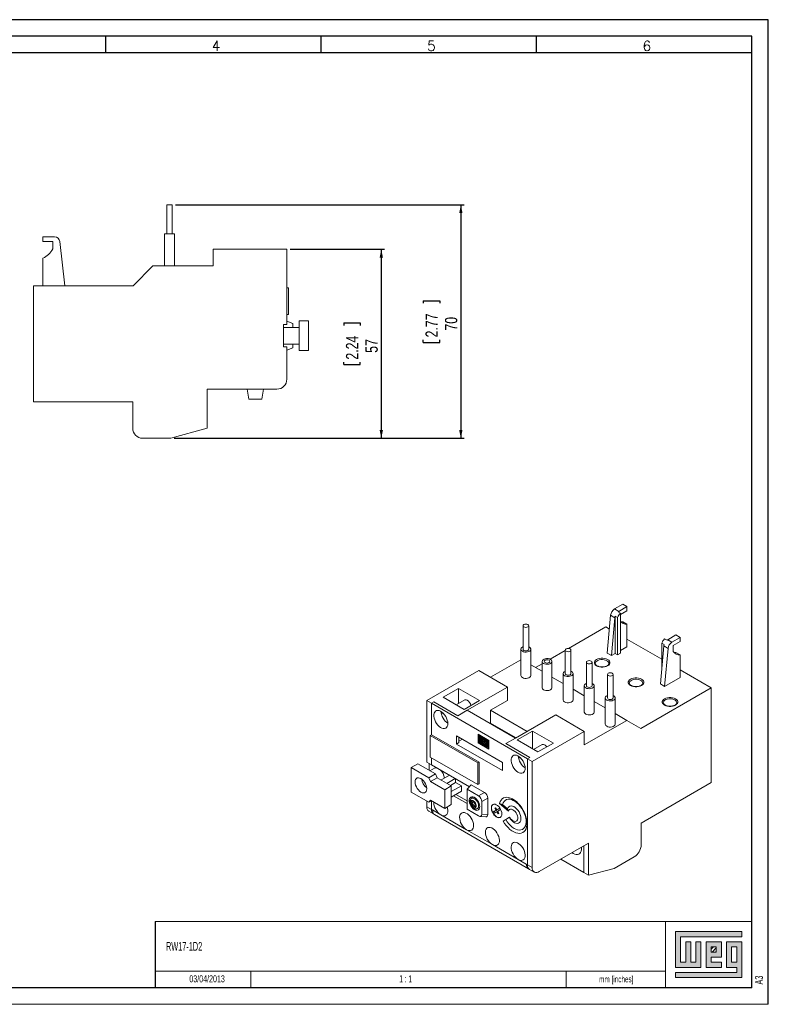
# Model space of a CAD drawing. Header units: millimetres. Extents: x 0 to 420, y 0 to 297.
# Tile 2 of 2: x 194 to 420, y 0 to 297. Entities that reach past the tile are written whole.
import ezdxf

# ---------------------------------------------------------------- set-up
doc = ezdxf.new("R2010")
doc.units = ezdxf.units.MM
for name, color, linetype in [('COTAS', 7, 'Continuous'), ('FORMATO', 7, 'Continuous'), ('LEGENDA', 7, 'Continuous'), ('VISTA_2', 7, 'Continuous'), ('VISTA_4', 7, 'Continuous')]:
    doc.layers.add(name, color=color, linetype=linetype)
doc.styles.add('SLDTEXTSTYLE0', font='ROMANS')
doc.styles.add('SLDTEXTSTYLE1', font='TXT', dxfattribs={"width": 0.563})
doc.styles.add('SLDTEXTSTYLE2', font='TXT', dxfattribs={"width": 0.605})
doc.styles.add('SLDTEXTSTYLE3', font='TXT', dxfattribs={"width": 0.75})
doc.dimstyles.new('SLDDIMSTYLE0', dxfattribs={"dimtxt": 3.704167, "dimasz": 2.5, "dimexe": 0, "dimexo": 0.0625, "dimgap": 0.926042, "dimtad": 1, "dimrnd": 1e-09, "dimzin": 12, "dimdsep": 46, "dimtxsty": 'SLDTEXTSTYLE3', "dimsah": 1, "dimcen": 0.09, "dimadec": 0, "dimazin": 3, "dimtfac": 1, "dimtofl": 0, "dimtmove": 0, "dimatfit": 3, "dimfxl": 0, "dimfrac": 2, "dimtolj": 1, "dimtzin": 12, "dimarcsym": 0})
doc.dimstyles.new('SLDDIMSTYLE1', dxfattribs={"dimtxt": 3.704167, "dimasz": 2.5, "dimexe": 0, "dimexo": 0.0625, "dimgap": 0.926042, "dimtad": 1, "dimdec": 0, "dimrnd": 1e-09, "dimzin": 12, "dimdsep": 46, "dimtxsty": 'SLDTEXTSTYLE3', "dimsah": 1, "dimcen": 0.09, "dimadec": 0, "dimazin": 3, "dimtfac": 1, "dimtdec": 0, "dimtofl": 0, "dimtmove": 0, "dimatfit": 3, "dimfxl": 0, "dimfrac": 2, "dimtolj": 1, "dimtzin": 12, "dimarcsym": 0})

# ---------------------------------------------------------------- blocks, each defined once
blk = doc.blocks.new('_D_1')
at = {"layer": 'COTAS'}
for p, q in [((241.18, 241.15), (328.23, 241.15)), ((327.23, 241.15), (327.23, 170.75)), ((315.9, 212.23), (320.9, 212.23)), ((315.9, 212.23), (315.9, 211.48)), ((320.9, 212.23), (320.9, 211.48)), ((315.9, 199.66), (315.9, 200.41)), ((315.9, 199.66), (320.9, 199.66)), ((320.9, 199.66), (320.9, 200.41)), ((240.73, 170.75), (328.23, 170.75))]:
    blk.add_line(p, q, dxfattribs=at)
for points in [[(327.23, 241.15), (326.73, 238.65), (327.73, 238.65)], [(327.23, 170.75), (327.73, 173.25), (326.73, 173.25)]]:
    blk.add_solid(points, dxfattribs=at)
at = {"layer": 'COTAS', "char_height": 3.704, "attachment_point": 1, "rotation": 90, "style": 'SLDTEXTSTYLE3'}
for s, insert in [('2.77', (316.57, 201.16)), ('70', (322.45, 203.21))]:
    blk.add_mtext(s, dxfattribs=dict(at, insert=insert))
blk = doc.blocks.new('_D_2')
at = {"layer": 'COTAS'}
for p, q in [((275.73, 227.75), (304.23, 227.75)), ((303.23, 227.75), (303.23, 170.75)), ((291.9, 205.53), (296.9, 205.53)), ((291.9, 205.53), (291.9, 204.78)), ((296.9, 205.53), (296.9, 204.78)), ((291.9, 192.96), (291.9, 193.71)), ((296.9, 192.96), (296.9, 193.71)), ((291.9, 192.96), (296.9, 192.96)), ((240.73, 170.75), (304.23, 170.75))]:
    blk.add_line(p, q, dxfattribs=at)
for points in [[(303.23, 227.75), (302.73, 225.25), (303.73, 225.25)], [(303.23, 170.75), (303.73, 173.25), (302.73, 173.25)]]:
    blk.add_solid(points, dxfattribs=at)
at = {"layer": 'COTAS', "char_height": 3.704, "attachment_point": 1, "rotation": 90, "style": 'SLDTEXTSTYLE3'}
for s, insert in [('2.24', (292.57, 194.46)), ('57', (298.45, 196.51))]:
    blk.add_mtext(s, dxfattribs=dict(at, insert=insert))

msp = doc.modelspace()

# ---------------------------------------------------------------- hatches: boundary and pattern name
at = {"linetype": 'Continuous'}
msp.add_hatch(color=7, dxfattribs=at).paths.add_polyline_path([(391.99, 21.93), (391.99, 11.15), (399.69, 11.15), (399.69, 18.85), (398.15, 18.85), (398.15, 12.69), (396.61, 12.69), (396.61, 18.85), (395.07, 18.85), (395.07, 12.69), (393.53, 12.69), (393.53, 20.39), (412.01, 20.39), (412.01, 21.93)], flags=0)
h = msp.add_hatch(color=7, dxfattribs=at)
h.paths.add_polyline_path([(391.99, 8.07), (412.01, 8.07), (412.01, 18.85), (407.39, 18.85), (407.39, 11.15), (410.47, 11.15), (410.47, 9.61), (391.99, 9.61)], flags=0)
h.paths.add_polyline_path([(408.93, 17.31), (410.47, 17.31), (410.47, 12.69), (408.93, 12.69)], flags=0)
h = msp.add_hatch(color=7, dxfattribs=at)
h.paths.add_polyline_path([(405.85, 12.69), (402.77, 12.69), (402.77, 14.23), (405.85, 14.23), (405.85, 18.85), (401.23, 18.85), (401.23, 11.15), (405.85, 11.15)], flags=0)
h.paths.add_polyline_path([(404.31, 15.77), (402.77, 15.77), (402.77, 17.31), (404.31, 17.31)], flags=0)
h = msp.add_hatch(dxfattribs=at)
h.set_pattern_fill('ANSI31', color=8, scale=0.25, style=0)
h.paths.add_polyline_path([(404.31, 15.77), (402.77, 15.77), (402.77, 17.31), (404.31, 17.31)], flags=0)

# ---------------------------------------------------------------- linework, layer by layer
at = {"color": 7, "linetype": 'Continuous', "lineweight": 0}
for p, q in [((412.01, 21.93), (391.99, 21.93)), ((391.99, 21.93), (391.99, 11.15)), ((412.01, 20.39), (412.01, 21.93)), ((393.53, 20.39), (412.01, 20.39)), ((393.53, 12.69), (393.53, 20.39)), ((396.61, 18.85), (395.07, 18.85)), ((395.07, 18.85), (395.07, 12.69)), ((396.61, 12.69), (396.61, 18.85)), ((399.69, 18.85), (398.15, 18.85)), ((398.15, 18.85), (398.15, 12.69)), ((399.69, 11.15), (399.69, 18.85)), ((405.85, 18.85), (401.23, 18.85)), ((401.23, 18.85), (401.23, 11.15)), ((405.85, 14.23), (405.85, 18.85)), ((412.01, 18.85), (407.39, 18.85)), ((407.39, 18.85), (407.39, 11.15)), ((412.01, 8.07), (412.01, 18.85)), ((402.77, 17.31), (404.31, 17.31)), ((402.77, 15.77), (402.77, 17.31)), ((404.31, 15.77), (402.77, 15.77)), ((404.31, 17.31), (404.31, 15.77)), ((408.93, 12.69), (408.93, 17.31)), ((408.93, 17.31), (410.47, 17.31)), ((410.47, 17.31), (410.47, 12.69)), ((395.07, 12.69), (393.53, 12.69)), ((398.15, 12.69), (396.61, 12.69)), ((402.77, 14.23), (405.85, 14.23)), ((402.77, 12.69), (402.77, 14.23)), ((405.85, 12.69), (402.77, 12.69)), ((405.85, 11.15), (405.85, 12.69)), ((410.47, 12.69), (408.93, 12.69)), ((263.916, 10), (263.916, 5)), ((359, 10.013), (359, 5)), ((391.99, 11.15), (399.69, 11.15)), ((391.99, 9.61), (391.99, 8.07)), ((410.47, 9.61), (391.99, 9.61)), ((401.23, 11.15), (405.85, 11.15)), ((407.39, 11.15), (410.47, 11.15)), ((410.47, 11.15), (410.47, 9.61)), ((391.99, 8.07), (412.01, 8.07))]:
    msp.add_line(p, q, dxfattribs=at)
at = {"layer": 'FORMATO'}
for p, q in [((420, 297), (0, 297)), ((420, 0), (420, 297)), ((415, 292), (25, 292)), ((220, 292), (220, 287)), ((285, 292), (285, 287)), ((350, 292), (350, 287)), ((415, 287), (415, 292)), ((415, 287), (25, 287)), ((415, 5), (415, 287)), ((235, 25.012), (235, 5)), ((415, 5), (19.916, 5))]:
    msp.add_line(p, q, dxfattribs=at)
at = {"layer": 'FORMATO', "lineweight": 0}
for p, q in [((235, 25.012), (415, 25.012)), ((389, 25), (389, 5)), ((235, 10), (263.916, 10)), ((263.916, 10), (389, 10.017)), ((0, 0), (420, 0))]:
    msp.add_line(p, q, dxfattribs=at)
at = {"layer": 'VISTA_2', "linetype": 'Continuous', "lineweight": 15}
for p, q in [((238.478, 241.148), (238.478, 232.448)), ((238.478, 241.148), (240.178, 241.148)), ((240.178, 232.448), (240.178, 241.148)), ((237.828, 232.448), (237.828, 222.748)), ((237.828, 232.448), (240.828, 232.448)), ((240.828, 222.748), (240.828, 232.448)), ((201.128, 231.548), (201.128, 230.048)), ((201.128, 231.548), (204.628, 231.548)), ((201.128, 230.048), (204.128, 230.048)), ((204.128, 230.048), (204.128, 227.848)), ((207.728, 216.748), (206.29, 230.048)), ((252.528, 227.748), (274.728, 227.748)), ((252.528, 222.748), (252.528, 227.748)), ((274.728, 227.748), (274.728, 205.048)), ((201.128, 225.048), (201.128, 216.748)), ((228.328, 216.748), (234.328, 222.748)), ((234.328, 222.748), (252.528, 222.748)), ((198.328, 216.748), (228.328, 216.748)), ((198.328, 181.748), (198.328, 216.748)), ((275.228, 216.098), (274.728, 216.098)), ((275.228, 216.098), (275.228, 208.098)), ((275.228, 208.098), (274.728, 208.098)), ((273.728, 205.048), (274.728, 205.048)), ((273.728, 205.048), (273.728, 198.298)), ((276.528, 205.373), (274.728, 206.073)), ((276.528, 205.373), (276.528, 204.173)), ((278.418, 206.173), (278.418, 197.173)), ((281.228, 206.173), (278.418, 206.173)), ((281.228, 206.173), (281.228, 197.173)), ((278.418, 204.173), (273.728, 204.173)), ((278.418, 204.173), (273.728, 204.173)), ((273.728, 199.173), (278.418, 199.173)), ((278.418, 199.173), (273.728, 199.173)), ((276.528, 199.173), (276.528, 197.973)), ((273.728, 198.298), (274.728, 198.298)), ((274.728, 198.298), (274.728, 188.548)), ((274.728, 197.273), (276.528, 197.973)), ((281.228, 197.173), (278.418, 197.173)), ((271.728, 185.548), (250.728, 185.548)), ((250.728, 185.548), (250.728, 173.748)), ((263.257, 182.548), (262.728, 185.548)), ((267.199, 182.548), (267.728, 185.548)), ((228.228, 181.748), (198.328, 181.748)), ((228.228, 173.748), (228.228, 181.748)), ((267.199, 182.548), (263.257, 182.548)), ((250.728, 173.748), (239.728, 170.748)), ((239.728, 170.748), (231.228, 170.748))]:
    msp.add_line(p, q, dxfattribs=at)
for centre, radius, start, end in [((204.514, 229.751), 1.8, 9.47894, 86.39241), ((198.061, 231.34), 7, 295.98033, 330.06981), ((271.728, 188.548), 3, 270, 0), ((231.228, 173.748), 3, 180, 270)]:
    msp.add_arc(centre, radius, start, end, dxfattribs=at)
at = {"layer": 'VISTA_4', "linetype": 'Continuous', "lineweight": 15}
for p, q in [((376.068, 120.683), (373.593, 119.254)), ((373.593, 119.254), (374.866, 118.519)), ((374.866, 118.519), (377.341, 119.948)), ((377.341, 119.948), (376.068, 120.683)), ((377.341, 119.948), (377.341, 118.723)), ((371.401, 105.904), (372.418, 117.351)), ((372.418, 117.351), (373.691, 116.616)), ((373.691, 116.616), (372.674, 105.169)), ((374.513, 116.684), (373.806, 117.092)), ((373.806, 117.092), (373.806, 105.822)), ((374.513, 116.684), (374.513, 105.414)), ((374.654, 118.361), (375.361, 117.952)), ((375.361, 117.58), (377.341, 118.723)), ((375.361, 117.952), (375.361, 105.904)), ((346.015, 114.194), (346.015, 107.09)), ((347.715, 107.09), (347.715, 114.194)), ((370.977, 113.823), (359.73, 107.33)), ((372.05, 113.204), (370.977, 113.823)), ((376.068, 115.375), (377.341, 114.641)), ((377.341, 114.641), (377.341, 107.863)), ((387.877, 104.067), (377.341, 110.149)), ((388.726, 110.237), (389.433, 109.829)), ((392.12, 111.417), (389.645, 109.988)), ((389.645, 109.988), (390.918, 109.253)), ((390.918, 109.253), (393.392, 110.682)), ((393.392, 110.682), (392.12, 111.417)), ((393.392, 110.682), (393.392, 109.457)), ((345.365, 107.09), (345.365, 99.169)), ((348.365, 99.169), (348.365, 107.09)), ((375.361, 106.72), (377.341, 107.863)), ((387.453, 96.638), (388.469, 108.085)), ((388.584, 108.561), (387.877, 108.969)), ((387.877, 108.969), (387.877, 101.415)), ((388.469, 108.085), (389.742, 107.35)), ((389.742, 107.35), (388.726, 95.903)), ((393.392, 109.457), (391.271, 108.233)), ((391.271, 108.233), (391.271, 106.436)), ((358.743, 106.76), (354.141, 104.104)), ((358.743, 106.846), (358.743, 99.742)), ((360.443, 99.742), (360.443, 106.846)), ((372.674, 105.169), (371.401, 105.904)), ((372.674, 105.169), (373.806, 105.822)), ((373.806, 105.822), (374.513, 105.414)), ((374.513, 105.414), (375.361, 105.904)), ((392.12, 106.109), (393.392, 105.374)), ((393.392, 105.374), (393.392, 98.597)), ((345.365, 103.937), (336.188, 98.639)), ((351.729, 100.444), (348.365, 102.386)), ((351.729, 102.711), (349.765, 101.577)), ((351.729, 103.416), (351.729, 95.496)), ((354.729, 95.496), (354.729, 103.416)), ((365.107, 103.172), (365.107, 96.068)), ((366.807, 96.068), (366.807, 103.172)), ((332.652, 100.68), (316.954, 91.618)), ((341.279, 95.7), (332.652, 100.68)), ((358.093, 96.77), (354.729, 98.712)), ((358.093, 99.742), (358.093, 91.822)), ((361.093, 91.822), (361.093, 99.742)), ((371.471, 99.498), (371.471, 92.395)), ((373.171, 92.395), (373.171, 99.498)), ((388.726, 95.903), (393.392, 98.597)), ((402.797, 95.454), (393.392, 100.883)), ((326.571, 95.292), (321.904, 92.598)), ((332.864, 91.659), (326.571, 95.292)), ((326.571, 90.737), (326.571, 95.292)), ((341.279, 95.7), (329.116, 88.679)), ((341.279, 91.618), (341.279, 95.7)), ((364.457, 96.068), (364.457, 88.148)), ((367.457, 88.148), (367.457, 96.068)), ((402.797, 95.454), (381.584, 83.208)), ((388.726, 95.903), (387.453, 96.638)), ((402.797, 66.875), (402.797, 95.454)), ((321.904, 92.598), (328.197, 88.965)), ((364.457, 93.096), (361.093, 95.038)), ((370.821, 92.395), (370.821, 84.474)), ((373.821, 84.474), (373.821, 92.395)), ((318.368, 90.802), (316.954, 91.618)), ((316.954, 91.618), (316.954, 73.083)), ((318.368, 90.802), (319.076, 91.21)), ((318.368, 90.802), (318.368, 81.289)), ((347.36, 74.066), (318.368, 90.802)), ((319.076, 91.21), (326.288, 87.046)), ((328.437, 91.815), (325.849, 90.321)), ((328.197, 88.965), (332.864, 91.659)), ((336.188, 88.679), (341.279, 91.618)), ((370.821, 89.422), (367.457, 91.364)), ((321.621, 88.058), (321.621, 87.781)), ((321.813, 87.891), (321.621, 87.781)), ((321.621, 87.781), (322.256, 87.414)), ((326.288, 87.046), (329.116, 88.679)), ((329.116, 88.679), (343.683, 80.27)), ((347.218, 82.311), (336.188, 88.679)), ((336.188, 84.841), (336.188, 88.679)), ((343.683, 80.27), (355.845, 87.291)), ((364.472, 82.311), (355.845, 87.291)), ((377.341, 85.658), (373.821, 87.69)), ((336.188, 84.841), (335.977, 84.719)), ((343.894, 80.392), (336.188, 84.841)), ((377.341, 85.658), (364.472, 78.229)), ((381.584, 83.208), (377.341, 85.658)), ((318.015, 81.085), (318.368, 81.289)), ((332.369, 72.799), (318.015, 81.085)), ((318.015, 81.085), (318.015, 74.553)), ((332.723, 73.003), (318.368, 81.289)), ((325.934, 78.514), (325.934, 80.963)), ((325.934, 80.963), (339.794, 72.963)), ((326.642, 78.922), (326.642, 80.555)), ((335.678, 79.607), (332.443, 81.474)), ((332.443, 81.474), (332.443, 79.403)), ((332.514, 81.434), (332.514, 79.444)), ((332.829, 80.936), (332.759, 80.895)), ((332.759, 79.58), (332.759, 80.895)), ((332.759, 80.895), (335.678, 79.21)), ((332.829, 80.936), (335.678, 79.292)), ((333.267, 80.395), (332.947, 80.58)), ((332.947, 80.58), (332.947, 79.471)), ((333.018, 80.539), (333.018, 79.512)), ((333.267, 79.286), (333.267, 80.395)), ((333.762, 80.11), (333.446, 80.292)), ((333.446, 80.292), (333.446, 79.183)), ((333.517, 80.251), (333.517, 79.224)), ((343.683, 80.27), (340.854, 78.637)), ((348.845, 82.434), (344.178, 79.74)), ((364.472, 82.311), (348.774, 73.249)), ((355.138, 78.801), (348.845, 82.434)), ((348.845, 77.045), (348.845, 82.434)), ((364.472, 78.229), (364.472, 82.311)), ((325.934, 78.514), (326.642, 78.922)), ((339.794, 70.513), (325.934, 78.514)), ((327.703, 79.943), (326.642, 79.33)), ((332.514, 79.444), (332.443, 79.403)), ((332.443, 79.403), (333.762, 78.642)), ((335.362, 77.576), (332.443, 79.261)), ((332.443, 79.261), (332.443, 78.848)), ((332.514, 78.889), (332.443, 78.848)), ((332.443, 78.848), (335.678, 76.981)), ((332.514, 79.444), (333.762, 78.723)), ((332.514, 79.221), (332.514, 78.889)), ((332.514, 78.889), (335.678, 77.063)), ((332.947, 79.471), (332.759, 79.58)), ((333.018, 79.512), (332.947, 79.471)), ((333.446, 79.183), (333.267, 79.286)), ((333.517, 79.224), (333.446, 79.183)), ((333.762, 78.642), (333.762, 80.11)), ((334.727, 79.553), (333.908, 80.026)), ((333.908, 80.026), (333.908, 78.558)), ((333.978, 78.598), (333.908, 78.558)), ((333.908, 78.558), (334.727, 78.085)), ((333.978, 79.985), (333.978, 78.598)), ((333.978, 78.598), (334.727, 78.166)), ((334.298, 79.528), (334.228, 79.487)), ((334.407, 79.384), (334.228, 79.487)), ((334.228, 79.487), (334.228, 79.286)), ((334.228, 79.286), (334.407, 79.183)), ((334.298, 78.968), (334.228, 78.927)), ((334.228, 78.732), (334.228, 78.927)), ((334.228, 78.927), (334.727, 78.639)), ((334.727, 78.443), (334.228, 78.732)), ((334.477, 79.425), (334.298, 79.528)), ((334.298, 78.968), (334.727, 78.721)), ((334.477, 79.425), (334.407, 79.384)), ((334.407, 79.183), (334.407, 79.384)), ((334.477, 79.224), (334.407, 79.183)), ((334.477, 79.224), (334.477, 79.425)), ((334.727, 78.639), (334.727, 79.553)), ((334.727, 78.085), (334.727, 78.443)), ((335.678, 79.004), (334.868, 79.471)), ((334.868, 79.471), (334.868, 78.003)), ((334.939, 78.044), (334.868, 78.003)), ((334.868, 78.003), (335.362, 77.718)), ((334.939, 79.43), (334.939, 78.044)), ((334.939, 78.044), (335.433, 77.758)), ((335.254, 78.976), (335.184, 78.936)), ((335.362, 78.832), (335.184, 78.936)), ((335.184, 78.936), (335.184, 78.18)), ((335.184, 78.18), (335.362, 78.076)), ((335.433, 78.873), (335.254, 78.976)), ((335.433, 78.873), (335.362, 78.832)), ((335.362, 78.076), (335.362, 78.832)), ((335.433, 78.117), (335.362, 78.076)), ((335.433, 77.758), (335.362, 77.718)), ((335.362, 77.718), (335.362, 77.576)), ((335.433, 77.617), (335.362, 77.576)), ((335.433, 78.117), (335.433, 78.873)), ((335.433, 77.758), (335.433, 77.617)), ((335.678, 79.21), (335.678, 79.607)), ((335.678, 76.981), (335.678, 79.004)), ((340.854, 78.637), (348.067, 74.474)), ((344.178, 79.74), (350.471, 76.107)), ((351.772, 78.344), (349.184, 76.85)), ((350.471, 76.107), (355.138, 78.801)), ((318.015, 74.553), (332.369, 66.266)), ((318.368, 74.349), (318.368, 72.266)), ((344.956, 74.587), (344.956, 74.31)), ((345.147, 74.421), (344.956, 74.31)), ((344.956, 74.31), (345.59, 73.944)), ((348.067, 74.474), (347.36, 74.066)), ((312.287, 71.389), (314.274, 72.536)), ((312.287, 71.389), (312.287, 64.04)), ((317.591, 68.327), (312.287, 71.389)), ((319.578, 69.474), (314.274, 72.536)), ((318.368, 72.266), (316.954, 73.083)), ((317.661, 72.675), (317.661, 70.581)), ((329.867, 65.628), (318.368, 72.266)), ((332.369, 72.799), (332.723, 73.003)), ((332.369, 66.266), (332.369, 72.799)), ((332.723, 70.692), (332.723, 73.003)), ((339.794, 72.963), (339.794, 70.513)), ((348.774, 73.249), (347.36, 74.066)), ((347.36, 74.066), (347.36, 42.057)), ((348.774, 73.249), (348.774, 41.241)), ((317.591, 68.327), (319.578, 69.474)), ((318.121, 67.164), (317.591, 68.327)), ((319.24, 71.268), (317.856, 70.469)), ((318.121, 67.164), (320.108, 68.311)), ((320.108, 68.311), (319.578, 69.474)), ((324.351, 65.862), (320.108, 68.311)), ((321.239, 67.658), (323.796, 69.133)), ((332.733, 70.686), (332.723, 70.692)), ((332.723, 70.365), (332.723, 70.692)), ((332.723, 70.447), (332.733, 70.441)), ((332.723, 66.47), (332.723, 70.365)), ((332.723, 70.365), (332.733, 70.359)), ((332.733, 70.686), (332.733, 70.359)), ((322.364, 64.715), (318.121, 67.164)), ((322.364, 64.715), (324.351, 65.862)), ((323.007, 66.637), (325.563, 68.113)), ((324.068, 66.025), (325.652, 66.939)), ((324.351, 64.147), (327.419, 65.919)), ((324.351, 60.228), (324.351, 65.862)), ((325.652, 66.939), (325.652, 68.062)), ((327.419, 65.919), (325.652, 66.939)), ((327.419, 64.285), (327.419, 65.919)), ((329.116, 64.858), (330.389, 66.164)), ((334.35, 63.877), (330.389, 66.164)), ((332.369, 66.266), (332.723, 66.47)), ((381.654, 54.67), (402.797, 66.875)), ((312.287, 64.04), (317.591, 60.979)), ((322.364, 59.081), (322.364, 64.715)), ((324.351, 62.514), (327.419, 64.285)), ((325.033, 62.908), (329.116, 60.55)), ((325.74, 63.316), (329.116, 61.367)), ((332.583, 62.857), (329.116, 64.858)), ((329.116, 64.858), (329.116, 58.815)), ((331.176, 62.474), (330.469, 62.066)), ((332.583, 62.857), (334.35, 63.877)), ((316.954, 61.346), (316.954, 59.61)), ((318.368, 58.794), (316.954, 59.61)), ((317.591, 60.979), (318.121, 61.53)), ((317.591, 60.979), (318.333, 61.407)), ((318.121, 61.53), (322.364, 59.081)), ((318.368, 61.387), (318.368, 58.794)), ((322.364, 59.081), (324.351, 60.228)), ((330.735, 61.004), (330.225, 61.299)), ((330.225, 61.299), (330.48, 60.641)), ((330.48, 60.641), (330.225, 60.278)), ((330.578, 60.482), (330.225, 60.278)), ((330.225, 60.278), (330.735, 59.983)), ((330.834, 60.845), (330.48, 60.641)), ((330.834, 60.845), (330.578, 60.482)), ((330.578, 60.482), (331.089, 60.188)), ((330.99, 61.367), (330.735, 61.004)), ((331.059, 61.191), (330.735, 61.004)), ((331.089, 60.188), (330.735, 59.983)), ((330.735, 59.983), (330.99, 59.326)), ((330.765, 61.021), (330.834, 60.845)), ((331.245, 60.709), (330.99, 61.367)), ((330.99, 59.326), (331.245, 59.689)), ((331.089, 60.188), (331.275, 59.706)), ((331.756, 60.415), (331.245, 60.709)), ((331.569, 59.876), (331.245, 59.689)), ((331.245, 59.689), (331.756, 59.394)), ((331.501, 60.052), (331.756, 60.415)), ((331.756, 59.394), (331.501, 60.052)), ((332.219, 59.035), (332.926, 59.443)), ((335.339, 62.165), (333.571, 61.144)), ((333.571, 57.385), (333.571, 61.144)), ((335.339, 57.262), (335.339, 62.165)), ((338.901, 60.613), (341.587, 58.231)), ((339.846, 60.292), (338.901, 60.613)), ((339.846, 60.292), (341.349, 58.96)), ((317.576, 58.236), (318.99, 57.42)), ((318.67, 58.619), (318.368, 58.794)), ((321.197, 57.161), (318.67, 58.619)), ((318.99, 57.42), (319.315, 57.232)), ((319.266, 57.255), (347.597, 40.9)), ((328.975, 52.67), (321.197, 57.161)), ((329.116, 58.815), (332.583, 56.814)), ((333.001, 56.672), (334.769, 56.549)), ((333.571, 57.385), (335.339, 57.262)), ((337.847, 58.51), (336.972, 58.005)), ((337.325, 58.209), (336.972, 58.005)), ((336.972, 58.005), (337.222, 57.572)), ((337.222, 57.572), (338.097, 58.077)), ((338.2, 58.715), (337.325, 58.209)), ((337.325, 58.209), (337.575, 57.776)), ((337.722, 59.304), (337.472, 59.16)), ((337.722, 59.304), (337.472, 59.16)), ((337.472, 59.16), (337.847, 58.51)), ((338.097, 58.655), (337.722, 59.304)), ((338.2, 58.715), (337.847, 58.51)), ((338.972, 59.16), (338.097, 58.655)), ((338.45, 58.859), (338.097, 58.655)), ((338.347, 58.222), (338.097, 58.077)), ((338.097, 58.077), (338.472, 57.428)), ((338.2, 58.715), (338.2, 58.715)), ((338.347, 58.222), (339.222, 58.727)), ((338.722, 57.572), (338.347, 58.222)), ((338.972, 59.16), (338.45, 58.859)), ((338.472, 57.428), (338.722, 57.572)), ((339.222, 58.727), (338.972, 59.16)), ((341.587, 58.231), (341.349, 58.96)), ((341.959, 56.412), (339.993, 55.277)), ((339.993, 55.277), (340.779, 55.731)), ((341.879, 56.366), (340.779, 55.731)), ((341.879, 56.366), (341.959, 56.412)), ((381.654, 48.137), (381.654, 54.67)), ((336.753, 48.18), (328.975, 52.67)), ((344.531, 43.69), (336.753, 48.18)), ((350.895, 40.016), (365.745, 48.588)), ((364.33, 39.769), (364.33, 47.772)), ((365.745, 48.588), (365.745, 38.953)), ((346.955, 42.291), (344.531, 43.69)), ((347.36, 42.057), (346.955, 42.291)), ((348.774, 41.241), (347.36, 42.057)), ((364.33, 39.769), (357.399, 43.77)), ((373.523, 40.993), (379.533, 44.463)), ((347.553, 40.931), (347.981, 40.684)), ((347.981, 40.684), (349.395, 39.867)), ((365.745, 38.953), (364.33, 39.769)), ((365.745, 38.953), (373.523, 40.993))]:
    msp.add_line(p, q, dxfattribs=at)
at = {"layer": 'VISTA_4', "linetype": 'Continuous', "lineweight": 15, "flags": 128}
for points in [[(346.264, 113.847), (346.54, 113.74), (346.865, 113.703), (347.19, 113.74), (347.466, 113.847), (347.65, 114.006), (347.715, 114.194), (347.65, 114.382), (347.466, 114.541), (347.19, 114.647), (346.865, 114.684), (346.54, 114.647), (346.264, 114.541), (346.08, 114.382), (346.015, 114.194), (346.08, 114.006), (346.264, 113.847)], [(346.015, 107.803), (345.966, 107.783), (345.664, 107.609), (345.459, 107.393), (345.369, 107.152), (345.399, 106.906), (345.548, 106.675), (345.804, 106.478)], [(345.804, 106.478), (346.146, 106.33), (346.546, 106.244), (346.972, 106.226), (347.389, 106.279), (347.764, 106.397), (348.066, 106.571), (348.27, 106.787), (348.361, 107.028), (348.331, 107.274), (348.181, 107.505), (347.926, 107.702), (347.715, 107.803)], [(346.015, 107.09), (346.08, 106.902), (346.264, 106.743)], [(346.264, 106.743), (346.54, 106.637), (346.865, 106.599), (347.19, 106.637), (347.466, 106.743), (347.65, 106.902), (347.715, 107.09)], [(358.992, 106.499), (359.267, 106.393), (359.593, 106.355), (359.918, 106.393), (360.194, 106.499), (360.378, 106.658), (360.443, 106.846), (360.378, 107.034), (360.194, 107.193), (359.918, 107.299), (359.593, 107.337), (359.267, 107.299), (358.992, 107.193), (358.807, 107.034), (358.743, 106.846), (358.807, 106.658), (358.992, 106.499)], [(352.168, 102.804), (352.51, 102.656), (352.91, 102.57), (353.336, 102.552), (353.753, 102.605), (354.128, 102.723), (354.43, 102.897), (354.634, 103.113), (354.725, 103.354), (354.695, 103.6), (354.545, 103.831), (354.289, 104.028), (353.948, 104.176), (353.548, 104.262), (353.122, 104.28), (352.705, 104.227), (352.33, 104.109), (352.028, 103.935), (351.823, 103.719), (351.733, 103.478), (351.763, 103.232), (351.912, 103.001), (352.168, 102.804)], [(371.508, 104.006), (371.836, 103.768), (372.064, 103.495), (372.181, 103.198), (372.181, 102.895), (372.064, 102.599), (371.836, 102.325), (371.508, 102.087), (371.096, 101.898), (370.622, 101.766), (370.109, 101.699), (369.583, 101.699), (369.07, 101.766), (368.596, 101.898), (368.184, 102.087), (367.856, 102.325), (367.628, 102.599), (367.511, 102.895), (367.511, 103.198), (367.628, 103.495), (367.856, 103.768), (368.184, 104.006), (368.596, 104.195), (369.07, 104.327), (369.583, 104.395), (370.109, 104.395), (370.622, 104.327), (371.096, 104.195), (371.508, 104.006)], [(371.295, 103.638), (370.906, 103.814), (370.456, 103.931), (369.97, 103.983), (369.476, 103.966), (369.004, 103.881), (368.582, 103.733), (368.232, 103.531), (367.976, 103.287), (367.829, 103.015), (367.796, 102.793)], [(352.628, 103.069), (352.904, 102.963), (353.229, 102.925), (353.554, 102.963), (353.83, 103.069), (354.014, 103.228), (354.079, 103.416), (354.014, 103.604), (353.83, 103.763), (353.554, 103.869), (353.229, 103.907), (352.904, 103.869), (352.628, 103.763), (352.444, 103.604), (352.379, 103.416), (352.444, 103.228), (352.628, 103.069)], [(365.356, 102.825), (365.631, 102.719), (365.957, 102.682), (366.282, 102.719), (366.558, 102.825), (366.742, 102.985), (366.807, 103.172), (366.742, 103.36), (366.558, 103.519), (366.282, 103.626), (365.957, 103.663), (365.631, 103.626), (365.356, 103.519), (365.171, 103.36), (365.107, 103.172), (365.171, 102.985), (365.356, 102.825)], [(345.804, 98.557), (346.146, 98.409), (346.546, 98.323), (346.972, 98.306), (347.389, 98.358), (347.764, 98.476), (348.066, 98.651), (348.27, 98.867), (348.361, 99.108), (348.365, 99.169)], [(358.743, 100.456), (358.694, 100.435), (358.392, 100.261), (358.187, 100.045), (358.097, 99.804), (358.127, 99.558), (358.276, 99.327), (358.532, 99.13)], [(358.532, 99.13), (358.874, 98.982), (359.274, 98.896), (359.7, 98.879), (360.117, 98.931), (360.492, 99.049), (360.794, 99.223), (360.998, 99.44), (361.089, 99.68), (361.058, 99.926), (360.909, 100.157), (360.653, 100.355), (360.443, 100.456)], [(358.743, 99.742), (358.807, 99.554), (358.992, 99.395)], [(358.992, 99.395), (359.267, 99.289), (359.593, 99.252), (359.918, 99.289), (360.194, 99.395), (360.378, 99.554), (360.443, 99.742)], [(371.72, 99.151), (371.995, 99.045), (372.321, 99.008), (372.646, 99.045), (372.922, 99.151), (373.106, 99.311), (373.171, 99.498), (373.106, 99.686), (372.922, 99.845), (372.646, 99.952), (372.321, 99.989), (371.995, 99.952), (371.72, 99.845), (371.535, 99.686), (371.471, 99.498), (371.535, 99.311), (371.72, 99.151)], [(381.761, 98.087), (382.089, 97.849), (382.317, 97.576), (382.434, 97.28), (382.434, 96.976), (382.317, 96.68), (382.089, 96.406), (381.761, 96.168), (381.349, 95.979), (380.875, 95.847), (380.362, 95.78), (379.836, 95.78), (379.323, 95.847), (378.849, 95.979), (378.437, 96.168), (378.109, 96.406), (377.881, 96.68), (377.764, 96.976), (377.764, 97.28), (377.881, 97.576), (378.109, 97.849), (378.437, 98.087), (378.849, 98.276), (379.323, 98.408), (379.836, 98.476), (380.362, 98.476), (380.875, 98.408), (381.349, 98.276), (381.761, 98.087)], [(381.548, 97.719), (381.159, 97.895), (380.709, 98.013), (380.223, 98.064), (379.729, 98.047), (379.258, 97.962), (378.835, 97.814), (378.485, 97.613), (378.229, 97.368), (378.082, 97.096), (378.049, 96.874)], [(352.168, 94.883), (352.51, 94.736), (352.91, 94.649), (353.336, 94.632), (353.753, 94.684), (354.128, 94.802), (354.43, 94.977), (354.634, 95.193), (354.725, 95.434), (354.729, 95.496)], [(365.107, 96.782), (365.058, 96.762), (364.756, 96.587), (364.551, 96.371), (364.461, 96.13), (364.491, 95.884), (364.64, 95.653), (364.896, 95.456)], [(364.896, 95.456), (365.238, 95.308), (365.638, 95.222), (366.064, 95.205), (366.481, 95.257), (366.856, 95.375), (367.158, 95.549), (367.362, 95.766), (367.453, 96.007), (367.422, 96.252), (367.273, 96.483), (367.017, 96.681), (366.807, 96.782)], [(365.107, 96.068), (365.171, 95.881), (365.356, 95.721)], [(365.356, 95.721), (365.631, 95.615), (365.957, 95.578), (366.282, 95.615), (366.558, 95.721), (366.742, 95.881), (366.807, 96.068)], [(371.471, 93.108), (371.422, 93.088), (371.12, 92.913), (370.915, 92.697), (370.825, 92.456), (370.855, 92.21), (371.004, 91.98), (371.26, 91.782)], [(371.26, 91.782), (371.602, 91.635), (372.002, 91.548), (372.428, 91.531), (372.845, 91.583), (373.22, 91.701), (373.521, 91.876), (373.726, 92.092), (373.817, 92.333), (373.786, 92.579), (373.637, 92.81), (373.381, 93.007), (373.171, 93.108)], [(371.471, 92.395), (371.535, 92.207), (371.72, 92.048)], [(371.72, 92.048), (371.995, 91.941), (372.321, 91.904), (372.646, 91.941), (372.922, 92.048), (373.106, 92.207), (373.171, 92.395)], [(392.014, 92.168), (392.342, 91.93), (392.57, 91.657), (392.687, 91.361), (392.687, 91.057), (392.57, 90.761), (392.342, 90.487), (392.014, 90.249), (391.602, 90.06), (391.128, 89.928), (390.615, 89.861), (390.089, 89.861), (389.576, 89.928), (389.102, 90.06), (388.69, 90.249), (388.362, 90.487), (388.134, 90.761), (388.017, 91.057), (388.017, 91.361), (388.134, 91.657), (388.362, 91.93), (388.69, 92.168), (389.102, 92.357), (389.576, 92.489), (390.089, 92.557), (390.615, 92.557), (391.128, 92.489), (391.602, 92.357), (392.014, 92.168)], [(391.801, 91.801), (391.412, 91.976), (390.962, 92.094), (390.476, 92.145), (389.982, 92.128), (389.511, 92.043), (389.088, 91.895), (388.738, 91.694), (388.483, 91.449), (388.335, 91.177), (388.302, 90.955)], [(358.532, 91.209), (358.874, 91.062), (359.274, 90.976), (359.7, 90.958), (360.117, 91.01), (360.492, 91.129), (360.794, 91.303), (360.998, 91.519), (361.089, 91.76), (361.093, 91.822)], [(323.318, 84.678), (323.275, 85.197), (323.146, 85.744), (322.938, 86.297), (322.658, 86.835), (322.319, 87.334), (321.934, 87.775), (321.518, 88.139), (321.089, 88.411), (320.665, 88.581), (320.263, 88.642), (319.898, 88.59), (319.587, 88.428), (319.342, 88.162), (319.173, 87.805), (319.086, 87.369), (319.086, 86.873), (319.173, 86.338), (319.342, 85.785), (319.587, 85.237), (319.898, 84.715), (320.263, 84.243), (320.665, 83.838), (321.089, 83.519), (321.518, 83.296), (321.934, 83.181), (322.319, 83.176), (322.658, 83.284), (322.938, 83.498), (323.146, 83.812), (323.275, 84.21), (323.318, 84.678)], [(364.896, 87.536), (365.238, 87.388), (365.638, 87.302), (366.064, 87.284), (366.481, 87.337), (366.856, 87.455), (367.158, 87.629), (367.362, 87.845), (367.453, 88.086), (367.457, 88.148)], [(371.26, 83.862), (371.602, 83.714), (372.002, 83.628), (372.428, 83.61), (372.845, 83.663), (373.22, 83.781), (373.521, 83.955), (373.726, 84.171), (373.817, 84.412), (373.821, 84.474)], [(346.653, 71.208), (346.609, 71.726), (346.481, 72.273), (346.272, 72.826), (345.993, 73.364), (345.653, 73.863), (345.268, 74.304), (344.853, 74.668), (344.424, 74.941), (344, 75.111), (343.597, 75.171), (343.233, 75.119), (342.922, 74.957), (342.677, 74.692), (342.507, 74.334), (342.421, 73.898), (342.421, 73.403), (342.507, 72.867), (342.677, 72.314), (342.922, 71.766), (343.233, 71.245), (343.597, 70.772), (344, 70.368), (344.424, 70.048), (344.853, 69.825), (345.268, 69.71), (345.653, 69.706), (345.993, 69.813), (346.272, 70.028), (346.481, 70.341), (346.609, 70.74), (346.653, 71.208)], [(316.954, 65.02), (316.91, 65.5), (316.779, 66.007), (316.569, 66.516), (316.289, 67.001), (315.953, 67.437), (315.58, 67.804), (315.186, 68.082), (314.793, 68.258), (314.419, 68.323), (314.084, 68.273), (313.804, 68.112), (313.594, 67.846), (313.463, 67.49), (313.419, 67.061), (313.463, 66.582), (313.594, 66.075), (313.804, 65.566), (314.084, 65.081), (314.419, 64.644), (314.793, 64.278), (315.186, 64), (315.58, 63.824), (315.953, 63.759), (316.289, 63.809), (316.569, 63.97), (316.779, 64.236), (316.91, 64.592), (316.954, 65.02)], [(332.935, 59.632), (332.892, 60.081), (332.766, 60.554), (332.563, 61.028), (332.294, 61.476), (331.974, 61.874), (331.62, 62.2), (331.251, 62.438), (330.888, 62.574), (330.548, 62.601), (330.252, 62.517), (330.015, 62.327), (329.849, 62.042), (329.764, 61.676), (329.764, 61.25), (329.849, 60.785), (330.015, 60.308), (330.252, 59.844), (330.548, 59.419), (330.888, 59.054), (331.251, 58.77), (331.62, 58.582), (331.974, 58.5), (332.294, 58.528), (332.563, 58.666), (332.766, 58.905), (332.892, 59.233), (332.935, 59.632)], [(338.901, 60.613), (339.096, 61.151), (339.368, 61.607), (339.712, 61.97), (340.122, 62.235), (340.589, 62.394), (341.103, 62.446), (341.655, 62.388), (342.233, 62.223), (342.827, 61.954), (343.423, 61.586), (344.01, 61.125), (344.576, 60.583), (345.111, 59.968), (345.603, 59.295), (346.042, 58.575), (346.42, 57.824), (346.729, 57.057), (346.963, 56.288), (347.118, 55.533), (347.189, 54.808), (347.177, 54.127), (347.08, 53.503), (346.901, 52.949), (346.644, 52.476), (346.314, 52.093), (345.916, 51.809), (345.46, 51.628), (344.955, 51.555), (344.409, 51.59), (343.835, 51.734), (343.244, 51.983), (342.648, 52.332), (342.058, 52.775), (341.486, 53.302), (340.944, 53.902), (340.443, 54.565), (339.993, 55.277)], [(321.197, 57.161), (321.624, 56.964), (322.033, 56.876), (322.409, 56.9), (322.734, 57.035), (322.997, 57.275), (323.186, 57.611), (323.294, 58.029), (323.315, 58.511), (323.25, 59.039), (323.125, 59.52)], [(330.476, 62.07), (330.725, 62.145), (331.024, 62.116), (331.344, 61.98), (331.664, 61.746), (331.963, 61.431), (332.219, 61.056), (332.416, 60.646), (332.539, 60.23), (332.581, 59.836)], [(339.617, 57.407), (339.574, 57.855), (339.448, 58.329), (339.245, 58.803), (338.976, 59.251), (338.656, 59.649), (338.302, 59.975), (337.934, 60.213), (337.57, 60.349), (337.231, 60.376), (336.934, 60.292), (336.697, 60.102), (336.531, 59.817), (336.446, 59.451), (336.446, 59.024), (336.531, 58.56), (336.697, 58.083), (336.934, 57.619), (337.231, 57.193), (337.57, 56.829), (337.934, 56.545), (338.302, 56.357), (338.656, 56.275), (338.976, 56.303), (339.245, 56.441), (339.448, 56.68), (339.574, 57.008), (339.617, 57.407)], [(336.937, 60.293), (336.767, 60.143), (336.602, 59.858), (336.516, 59.492), (336.516, 59.065), (336.602, 58.601), (336.767, 58.124), (337.005, 57.66), (337.301, 57.234), (337.64, 56.87), (338.004, 56.585), (338.373, 56.397), (338.727, 56.315), (339.047, 56.344), (339.186, 56.398)], [(340.779, 55.731), (341.201, 55.071), (341.672, 54.461), (342.183, 53.917), (342.721, 53.45), (343.274, 53.072), (343.828, 52.792), (344.37, 52.616), (344.887, 52.548), (345.367, 52.591), (345.8, 52.744), (346.173, 53.001), (346.48, 53.358), (346.712, 53.807), (346.864, 54.335), (346.932, 54.932), (346.915, 55.582), (346.813, 56.27), (346.628, 56.981), (346.366, 57.697), (346.031, 58.401), (345.633, 59.077), (345.18, 59.709), (344.684, 60.281), (344.155, 60.781), (343.607, 61.195), (343.052, 61.516), (342.504, 61.734), (341.975, 61.845), (341.478, 61.846), (341.025, 61.737), (340.627, 61.521), (340.293, 61.203), (340.03, 60.79), (339.846, 60.292)], [(341.349, 58.96), (341.502, 59.333), (341.736, 59.614), (342.039, 59.789), (342.398, 59.851), (342.799, 59.797), (343.222, 59.63), (343.65, 59.357), (344.064, 58.99), (344.446, 58.545), (344.779, 58.041), (345.049, 57.5), (345.244, 56.947), (345.355, 56.405), (345.377, 55.897), (345.31, 55.447), (345.156, 55.074), (344.923, 54.793), (344.62, 54.618), (344.26, 54.556), (343.86, 54.61), (343.437, 54.777), (343.009, 55.05), (342.594, 55.417), (342.212, 55.862), (341.879, 56.366)], [(328.975, 52.67), (329.402, 52.474), (329.812, 52.386), (330.187, 52.41), (330.513, 52.545), (330.775, 52.785), (330.964, 53.121), (331.072, 53.539), (331.094, 54.021), (331.029, 54.549), (330.88, 55.099), (330.653, 55.651), (330.357, 56.181), (330.005, 56.668), (329.61, 57.091), (329.19, 57.433), (328.76, 57.681), (328.34, 57.824), (327.946, 57.856), (327.593, 57.776), (327.298, 57.588), (327.071, 57.298), (326.921, 56.92), (326.856, 56.467), (326.878, 55.96), (326.986, 55.418), (327.175, 54.864), (327.438, 54.32), (327.763, 53.809), (328.138, 53.352), (328.548, 52.967), (328.975, 52.67)], [(341.959, 56.412), (342.241, 55.996), (342.569, 55.641), (342.922, 55.371), (343.278, 55.201), (343.616, 55.143), (343.914, 55.199), (344.154, 55.367), (344.321, 55.635), (344.405, 55.988), (344.4, 56.404), (344.308, 56.856), (344.133, 57.318), (343.886, 57.759), (343.584, 58.154), (343.243, 58.477), (342.886, 58.709), (342.535, 58.835), (342.211, 58.847), (341.934, 58.746), (341.721, 58.536), (341.587, 58.231)], [(336.753, 48.18), (337.18, 47.984), (337.59, 47.896), (337.965, 47.92), (338.291, 48.055), (338.553, 48.295), (338.742, 48.631), (338.85, 49.048), (338.872, 49.531), (338.807, 50.058), (338.658, 50.609), (338.431, 51.161), (338.135, 51.691), (337.783, 52.177), (337.388, 52.601), (336.968, 52.943), (336.539, 53.191), (336.118, 53.334), (335.724, 53.366), (335.371, 53.286), (335.076, 53.098), (334.849, 52.808), (334.7, 52.429), (334.635, 51.977), (334.656, 51.469), (334.764, 50.927), (334.953, 50.373), (335.216, 49.83), (335.541, 49.319), (335.917, 48.862), (336.326, 48.477), (336.753, 48.18)], [(344.531, 43.69), (344.958, 43.494), (345.368, 43.406), (345.743, 43.429), (346.069, 43.564), (346.332, 43.805), (346.521, 44.14), (346.628, 44.558), (346.65, 45.041), (346.585, 45.568), (346.436, 46.119), (346.209, 46.671), (345.913, 47.201), (345.561, 47.687), (345.166, 48.11), (344.746, 48.453), (344.317, 48.701), (343.896, 48.843), (343.502, 48.876), (343.15, 48.796), (342.854, 48.607), (342.627, 48.318), (342.478, 47.939), (342.413, 47.487), (342.435, 46.979), (342.542, 46.437), (342.731, 45.883), (342.994, 45.339), (343.32, 44.829), (343.695, 44.371), (344.104, 43.987), (344.531, 43.69)], [(360.816, 45.743), (361.148, 45.526), (361.603, 45.312), (362.042, 45.202), (362.451, 45.202), (362.816, 45.309), (363.123, 45.521), (363.364, 45.831), (363.529, 46.227), (363.613, 46.697), (363.613, 47.225), (363.601, 47.351)]]:
    msp.add_lwpolyline(points, dxfattribs=at)
at = {"layer": 'VISTA_4', "linetype": 'Continuous', "lineweight": 15}
for centre, radius, start, end in [((375.235, 116.926), 2.849, 125.18993, 171.41808), ((376.152, 116.275), 2.484, 160.8011, 172.113), ((377.318, 115.726), 2.964, 131.30176, 161.13756), ((376.003, 116.78), 2.077, 123.16297, 130.47635), ((377.242, 117.091), 2.452, 219.91589, 272.3108), ((376.015, 118.161), 2.786, 257.91539, 271.09989), ((390.682, 108.011), 2.964, 131.30176, 161.13756), ((390.781, 108.249), 2.077, 123.16297, 130.47635), ((390.93, 107.744), 2.484, 160.8011, 172.113), ((392.56, 106.925), 2.849, 125.18993, 171.41808), ((393.296, 107.831), 2.459, 214.57111, 272.25369), ((392.066, 108.894), 2.786, 257.91539, 271.09989), ((370.904, 102.723), 0.995, 4.72076, 66.83584), ((346.103, 99.236), 0.741, 185.11558, 246.20463), ((352.467, 95.562), 0.741, 185.11554, 246.20465), ((381.157, 96.804), 0.995, 4.72059, 66.83598), ((328.749, 91.142), 0.742, 53.80322, 114.88621), ((327.932, 89.783), 2.325, 8.78598, 57.32853), ((358.831, 91.888), 0.741, 185.11559, 246.20465), ((391.41, 90.885), 0.995, 4.72059, 66.83604), ((325.855, 88.592), 4.595, 183.52136, 236.47325), ((365.195, 88.214), 0.741, 185.11559, 246.20465), ((371.559, 84.54), 0.741, 185.1155, 246.20474), ((352.084, 77.671), 0.742, 53.80334, 114.88621), ((351.402, 76.47), 2.12, 34.08885, 58.12621), ((349.189, 75.121), 4.595, 183.5214, 236.47322), ((319.711, 70.397), 0.99, 76.71573, 118.41642), ((318.326, 67.862), 3.945, 5.53559, 46.49584), ((319.316, 68.425), 3.934, 187.16163, 232.83299), ((331.845, 61.948), 1.382, 151.60824, 176.53326), ((318.378, 59.427), 1.436, 172.67344, 236.01437), ((323.591, 60.985), 4.512, 180.10548, 237.95163), ((331.246, 60.788), 1.141, 153.43642, 206.56358), ((330.643, 60.941), 0.55, 50.75167, 139.46733), ((332.025, 60.941), 1.918, 200.22704, 237.36211), ((329.956, 59.752), 1.918, 20.22717, 57.36198), ((330.735, 59.905), 1.141, 333.43651, 26.56349), ((331.707, 59.749), 0.879, 305.68416, 5.68068), ((319.792, 58.61), 1.436, 172.67344, 236.01437), ((331.338, 59.751), 0.55, 230.75194, 319.46709), ((332.792, 60.229), 1.324, 244.17375, 268.86362), ((377.049, 48.347), 4.61, 302.60545, 357.39457), ((348.784, 41.874), 1.436, 172.67344, 236.01437), ((350.067, 41.031), 1.31, 170.78593, 309.20335)]:
    msp.add_arc(centre, radius, start, end, dxfattribs=at)
for centre, major_axis, ratio, start_param, end_param in [((332.433, 61.629), (-0.75, 1.299), 0.6589411, 3.9929741, 5.4320224), ((334.201, 62.649), (-0.75, 1.299), 0.6589411, 3.9929741, 5.4320224), ((332.433, 58.215), (-0.856, 1.483), 0.5059169, 2.4221323, 3.8611806), ((334.201, 58.092), (-0.856, 1.483), 0.5059169, 2.813153, 3.8611806)]:
    msp.add_ellipse(centre, major_axis=major_axis, ratio=ratio, start_param=start_param, end_param=end_param, dxfattribs=at)
for points, knots in [([(371.893, 102.804), (371.887, 102.738), (371.876, 102.612), (371.747, 102.404), (371.528, 102.199), (371.213, 102.014), (370.83, 101.871), (370.395, 101.776), (369.931, 101.736), (369.461, 101.755), (369.011, 101.831), (368.607, 101.959), (368.27, 102.128), (368.017, 102.324), (367.862, 102.529), (367.796, 102.683), (367.803, 102.77), (367.806, 102.796)], [0, 0, 0, 0, 0.0735372, 0.1402742, 0.2117681, 0.2809424, 0.3499054, 0.419232, 0.4889506, 0.5588553, 0.6286622, 0.6980458, 0.7667689, 0.8347718, 0.9025681, 0.9716237, 1, 1, 1, 1]), ([(382.146, 96.885), (382.14, 96.819), (382.129, 96.693), (382, 96.485), (381.781, 96.28), (381.466, 96.095), (381.083, 95.952), (380.649, 95.857), (380.184, 95.817), (379.714, 95.836), (379.264, 95.912), (378.86, 96.04), (378.523, 96.209), (378.27, 96.405), (378.115, 96.61), (378.049, 96.764), (378.057, 96.851), (378.059, 96.877)], [0, 0, 0, 0, 0.0735373, 0.1402743, 0.2117681, 0.2809425, 0.3499055, 0.419232, 0.4889506, 0.5588553, 0.6286623, 0.6980459, 0.766769, 0.8347719, 0.9025681, 0.9716237, 1, 1, 1, 1]), ([(392.399, 90.966), (392.393, 90.9), (392.382, 90.774), (392.253, 90.566), (392.034, 90.361), (391.719, 90.176), (391.336, 90.033), (390.902, 89.938), (390.437, 89.898), (389.967, 89.917), (389.517, 89.993), (389.113, 90.121), (388.776, 90.29), (388.523, 90.486), (388.368, 90.691), (388.302, 90.845), (388.31, 90.932), (388.312, 90.958)], [0, 0, 0, 0, 0.0735373, 0.1402744, 0.2117681, 0.2809424, 0.3499054, 0.4192319, 0.4889506, 0.5588552, 0.6286622, 0.6980458, 0.7667689, 0.8347715, 0.902568, 0.9716235, 1, 1, 1, 1]), ([(330.485, 62.064), (330.459, 62.052), (330.338, 62), (330.176, 61.82), (330.027, 61.549), (329.956, 61.227), (329.958, 60.864), (330.041, 60.471), (330.2, 60.074), (330.427, 59.7), (330.708, 59.374), (331.024, 59.123), (331.353, 58.961), (331.676, 58.897), (331.975, 58.917), (332.141, 59.002), (332.216, 59.041)], [0, 0, 0, 0, 0.0193084, 0.0896564, 0.1584153, 0.2301062, 0.3074337, 0.3891167, 0.4715054, 0.5538659, 0.6369729, 0.7217544, 0.8003895, 0.8737958, 0.9427622, 1, 1, 1, 1]), ([(318.67, 58.619), (318.706, 58.326), (318.777, 57.739), (319.06, 57.285), (319.29, 57.242), (319.29, 57.242)], [0, 0, 0, 0, 0.4999489, 0.9998979, 1, 1, 1, 1]), ([(346.955, 42.291), (346.991, 41.998), (347.064, 41.413), (347.347, 40.962), (347.576, 40.918), (347.576, 40.918)], [0, 0, 0, 0, 0.499949, 0.9998976, 1, 1, 1, 1])]:
    msp.add_open_spline(points, degree=3, knots=knots, dxfattribs=at)

# ---------------------------------------------------------------- texts
at = {"layer": 'FORMATO'}
for s, insert, char_height, attachment_point, style in [('4', (253.354, 290.597), 3, 2, 'SLDTEXTSTYLE0'), ('5', (318.354, 290.597), 3, 2, 'SLDTEXTSTYLE0'), ('6', (383.354, 290.597), 3, 2, 'SLDTEXTSTYLE0'), ('mm [inches]', (368.958, 8.523), 1.9, 1, 'SLDTEXTSTYLE2')]:
    msp.add_mtext(s, dxfattribs=dict(at, insert=insert, char_height=char_height, attachment_point=attachment_point, style=style))
at = {"layer": 'LEGENDA'}
for s, insert, char_height, attachment_point, style in [('RW17-1D2', (238.275, 18.805), 2.6458, 1, 'SLDTEXTSTYLE2'), ('03/04/2013', (250.673, 8.755), 2.1167, 2, 'SLDTEXTSTYLE2'), ('1 : 1', (310.602, 8.755), 2.1167, 2, 'SLDTEXTSTYLE1')]:
    msp.add_mtext(s, dxfattribs=dict(at, insert=insert, char_height=char_height, attachment_point=attachment_point, style=style))
at = {"layer": 'LEGENDA', "insert": (415.983, 5.976), "char_height": 2.3813, "attachment_point": 1, "rotation": 90, "style": 'SLDTEXTSTYLE2'}
msp.add_mtext('A3', dxfattribs=at)

# ---------------------------------------------------------------- dimensions: what is measured, and where the dimension line sits
at = {"layer": 'COTAS'}
for base, p1, dimstyle, picture, middle in [((327.228, 170.748), (240.178, 241.148), 'SLDDIMSTYLE1', '_D_1', (327.228, 205.948)), ((303.228, 170.748), (274.728, 227.748), 'SLDDIMSTYLE0', '_D_2', (303.228, 199.248))]:
    dim = msp.add_linear_dim(base=base, p1=p1, p2=(239.728, 170.748), angle=90, dimstyle=dimstyle, dxfattribs=at)
    dim.commit()
    dim.dimension.update_dxf_attribs({"geometry": picture, "text_midpoint": middle, "dimtype": 160})

doc.saveas('drawing.dxf')
